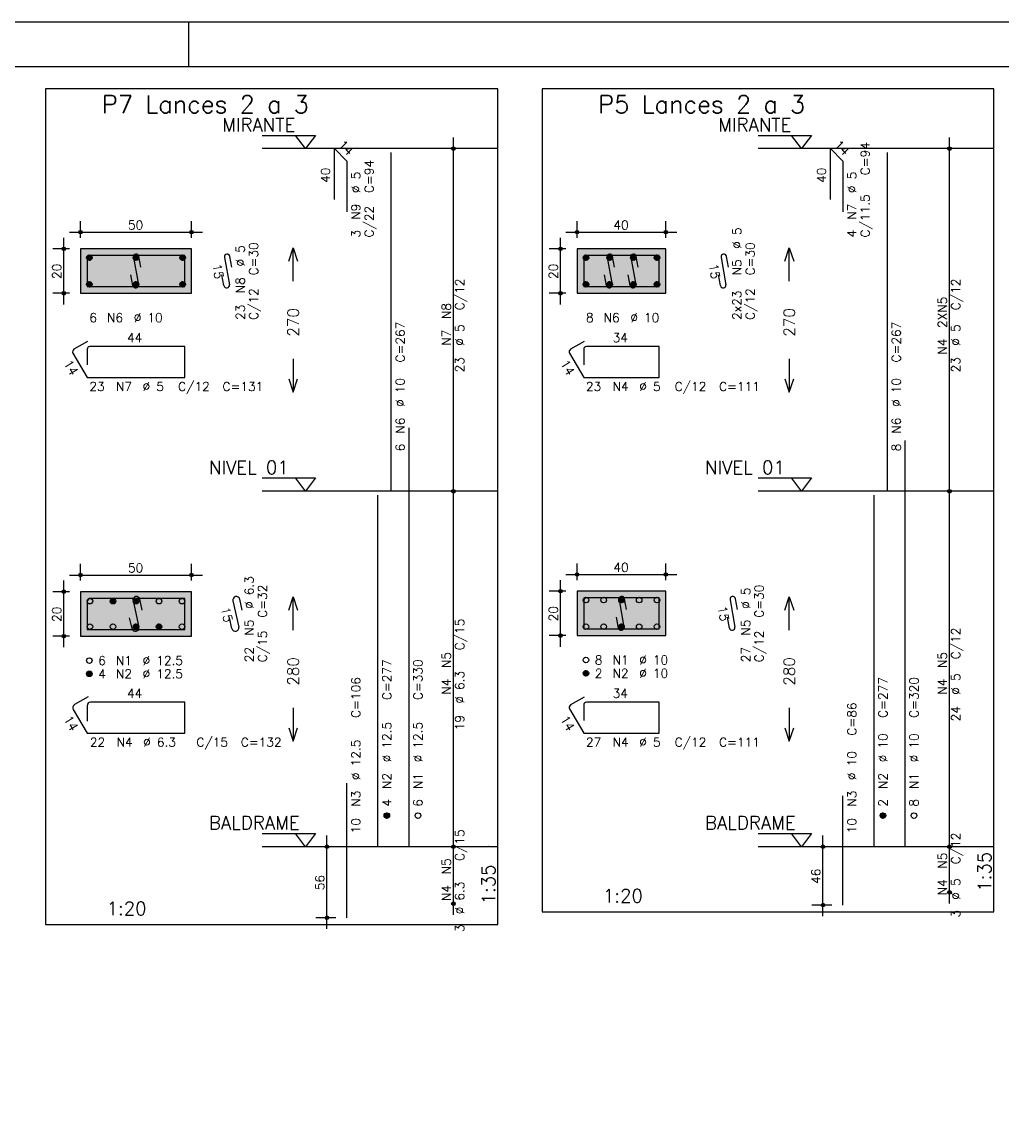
# Model space of a CAD drawing. Extents: x 0 to 84.1, y 0 to 59.4.
# Tile 3 of 6: x 24.8 to 46.9, y 34.5 to 59.4. Entities that reach past the tile are written whole.
import ezdxf

# ---------------------------------------------------------------- set-up
doc = ezdxf.new("R2010")
doc.units = 0
doc.header["$MEASUREMENT"] = 0
doc.linetypes.add('ESTILO_TQS_0002', pattern=[0.4, 0.1, -0.3])
for name, color, linetype in [('1', 1, 'CONTINUOUS'), ('2', 2, 'CONTINUOUS'), ('3', 3, 'CONTINUOUS'), ('4', 4, 'CONTINUOUS'), ('6', 6, 'CONTINUOUS'), ('7', 7, 'CONTINUOUS'), ('9', 9, 'CONTINUOUS')]:
    doc.layers.add(name, color=color, linetype=linetype)
doc.styles.get("Standard").update_dxf_attribs({"font": 'ROMANS.SHX'})

msp = doc.modelspace()

# ---------------------------------------------------------------- linework, layer by layer
at = {"layer": '1', "linetype": 'Continuous'}
for points in [[(25.375, 39.086), (35.5625, 39.086), (35.5625, 57.900286), (25.375, 57.900286), (25.375, 39.086)], [(36.5625, 39.371714), (46.7375, 39.371714), (46.7375, 57.900286), (36.5625, 57.900286), (36.5625, 39.371714)], [(30.2525, 56.850286), (31.4525, 56.850286), (31.2275, 56.550286), (31.0025, 56.850286)], [(41.4275, 56.850286), (42.6275, 56.850286), (42.4025, 56.550286), (42.1775, 56.850286)], [(35.5625, 56.550286), (30.2525, 56.550286)], [(46.7375, 56.550286), (41.4275, 56.550286)], [(30.2525, 49.136), (31.4525, 49.136), (31.2275, 48.836), (31.0025, 49.136)], [(41.4275, 49.136), (42.6275, 49.136), (42.4025, 48.836), (42.1775, 49.136)], [(35.5625, 48.836), (30.2525, 48.836)], [(46.7375, 48.836), (41.4275, 48.836)], [(30.2525, 41.136), (31.4525, 41.136), (31.2275, 40.836), (31.0025, 41.136)], [(41.4275, 41.136), (42.6275, 41.136), (42.4025, 40.836), (42.1775, 41.136)], [(35.5625, 40.836), (30.2525, 40.836)], [(46.7375, 40.836), (41.4275, 40.836)]]:
    msp.add_lwpolyline(points, dxfattribs=at)
at = {"layer": '1', "linetype": 'ESTILO_TQS_0002'}
for points in [[(26.16, 53.295643), (28.66, 53.295643), (28.66, 54.295643), (26.16, 54.295643), (26.16, 53.295643)], [(37.3475, 53.295643), (39.3475, 53.295643), (39.3475, 54.295643), (37.3475, 54.295643), (37.3475, 53.295643)], [(26.16, 45.576), (28.66, 45.576), (28.66, 46.576), (26.16, 46.576), (26.16, 45.576)], [(37.3475, 45.5885), (39.3475, 45.5885), (39.3475, 46.5885), (37.3475, 46.5885), (37.3475, 45.5885)]]:
    msp.add_lwpolyline(points, dxfattribs=at)
at = {"layer": '2', "linetype": 'Continuous'}
for p, q in [((84.100006, 59.400002), (0, 59.400002)), ((28.600006, 58.400002), (28.600006, 59.400002)), ((34.5625, 48.586), (34.5625, 56.800286)), ((45.7375, 48.586), (45.7375, 56.800286)), ((34.5625, 56.550286), (34.5625, 56.550286)), ((45.7375, 56.550286), (45.7375, 56.550286)), ((26.16, 54.545643), (26.16, 54.920643)), ((28.66, 54.545643), (28.66, 54.920643)), ((37.3475, 54.545643), (37.3475, 54.920643)), ((39.3475, 54.545643), (39.3475, 54.920643)), ((25.785, 53.045643), (25.785, 54.545643)), ((25.91, 54.670643), (28.91, 54.670643)), ((36.9725, 53.045643), (36.9725, 54.545643)), ((37.0975, 54.670643), (39.5975, 54.670643)), ((25.91, 54.295643), (25.535, 54.295643)), ((26.16, 54.295643), (26.16, 54.295643)), ((26.16, 54.295643), (26.16, 54.295643)), ((28.66, 54.295643), (28.66, 54.295643)), ((37.0975, 54.295643), (36.7225, 54.295643)), ((37.3475, 54.295643), (37.3475, 54.295643)), ((37.3475, 54.295643), (37.3475, 54.295643)), ((39.3475, 54.295643), (39.3475, 54.295643)), ((25.91, 53.295643), (25.535, 53.295643)), ((26.16, 53.295643), (26.16, 53.295643)), ((37.0975, 53.295643), (36.7225, 53.295643)), ((37.3475, 53.295643), (37.3475, 53.295643)), ((34.5625, 40.586), (34.5625, 49.086)), ((45.7375, 40.586), (45.7375, 49.086)), ((34.5625, 48.836), (34.5625, 48.836)), ((34.5625, 48.836), (34.5625, 48.836)), ((45.7375, 48.836), (45.7375, 48.836)), ((45.7375, 48.836), (45.7375, 48.836)), ((26.16, 46.826), (26.16, 47.201)), ((28.66, 46.826), (28.66, 47.201)), ((37.3475, 46.8385), (37.3475, 47.2135)), ((39.3475, 46.8385), (39.3475, 47.2135)), ((25.785, 45.326), (25.785, 46.826)), ((25.91, 46.951), (28.91, 46.951)), ((36.9725, 45.3385), (36.9725, 46.8385)), ((37.0975, 46.9635), (39.5975, 46.9635)), ((25.91, 46.576), (25.535, 46.576)), ((26.16, 46.576), (26.16, 46.576)), ((26.16, 46.576), (26.16, 46.576)), ((28.66, 46.576), (28.66, 46.576)), ((37.0975, 46.5885), (36.7225, 46.5885)), ((37.3475, 46.5885), (37.3475, 46.5885)), ((37.3475, 46.5885), (37.3475, 46.5885)), ((39.3475, 46.5885), (39.3475, 46.5885)), ((25.91, 45.576), (25.535, 45.576)), ((26.16, 45.576), (26.16, 45.576)), ((37.0975, 45.5885), (36.7225, 45.5885)), ((37.3475, 45.5885), (37.3475, 45.5885)), ((31.7125, 38.986), (31.7125, 41.086)), ((34.5625, 39.300286), (34.5625, 41.086)), ((42.8875, 39.271714), (42.8875, 41.086)), ((45.7375, 39.557429), (45.7375, 41.086)), ((31.9125, 40.836), (31.4625, 40.836)), ((32.1625, 40.836), (32.1625, 40.836)), ((34.5625, 40.836), (34.5625, 40.836)), ((34.5625, 40.836), (34.5625, 40.836)), ((43.0875, 40.836), (42.6375, 40.836)), ((43.3375, 40.836), (43.3375, 40.836)), ((45.7375, 40.836), (45.7375, 40.836)), ((45.7375, 40.836), (45.7375, 40.836)), ((45.7375, 39.807429), (45.7375, 39.807429)), ((34.5625, 39.550286), (34.5625, 39.550286)), ((43.0875, 39.521714), (42.6375, 39.521714)), ((43.3375, 39.521714), (43.3375, 39.521714)), ((31.9125, 39.236), (31.4625, 39.236)), ((32.1625, 39.236), (32.1625, 39.236))]:
    msp.add_line(p, q, dxfattribs=at)
for points in [[(83.100006, 1), (2.5, 1), (2.5, 58.400002), (83.100006, 58.400002), (83.100006, 1)], [(26.16, 53.295643), (28.66, 53.295643), (28.66, 54.295643), (26.16, 54.295643), (26.16, 53.295643)], [(30.8525, 54.018143), (30.9525, 54.318143), (31.0525, 54.018143)], [(30.9525, 53.568143), (30.9525, 54.318143)], [(37.3475, 53.295643), (39.3475, 53.295643), (39.3475, 54.295643), (37.3475, 54.295643), (37.3475, 53.295643)], [(42.0275, 54.018143), (42.1275, 54.318143), (42.2275, 54.018143)], [(42.1275, 53.568143), (42.1275, 54.318143)], [(30.9525, 51.818143), (30.9525, 51.068143)], [(42.1275, 51.818143), (42.1275, 51.068143)], [(30.8525, 51.368143), (30.9525, 51.068143), (31.0525, 51.368143)], [(42.0275, 51.368143), (42.1275, 51.068143), (42.2275, 51.368143)], [(26.16, 45.576), (28.66, 45.576), (28.66, 46.576), (26.16, 46.576), (26.16, 45.576)], [(37.3475, 45.5885), (39.3475, 45.5885), (39.3475, 46.5885), (37.3475, 46.5885), (37.3475, 45.5885)], [(30.8525, 46.161), (30.9525, 46.461), (31.0525, 46.161)], [(30.9525, 45.711), (30.9525, 46.461)], [(42.0275, 46.161), (42.1275, 46.461), (42.2275, 46.161)], [(42.1275, 45.711), (42.1275, 46.461)], [(30.9525, 43.961), (30.9525, 43.211)], [(42.1275, 43.961), (42.1275, 43.211)], [(30.8525, 43.511), (30.9525, 43.211), (31.0525, 43.511)], [(42.0275, 43.511), (42.1275, 43.211), (42.2275, 43.511)]]:
    msp.add_lwpolyline(points, dxfattribs=at)
for centre, radius in [((34.5625, 56.550286), 0.041625), ((34.5625, 56.550286), 0.02075), ((45.7375, 56.550286), 0.041625), ((45.7375, 56.550286), 0.02075), ((26.16, 54.670643), 0.04), ((26.16, 54.670643), 0.02), ((28.66, 54.670643), 0.04), ((28.66, 54.670643), 0.02), ((37.3475, 54.670643), 0.04), ((37.3475, 54.670643), 0.02), ((39.3475, 54.670643), 0.04), ((39.3475, 54.670643), 0.02), ((25.785, 54.295643), 0.04), ((25.785, 54.295643), 0.02), ((36.9725, 54.295643), 0.04), ((36.9725, 54.295643), 0.02), ((25.785, 53.295643), 0.04), ((25.785, 53.295643), 0.02), ((36.9725, 53.295643), 0.04), ((36.9725, 53.295643), 0.02), ((34.5625, 48.836), 0.041625), ((34.5625, 48.836), 0.041625), ((34.5625, 48.836), 0.02075), ((34.5625, 48.836), 0.02075), ((45.7375, 48.836), 0.041625), ((45.7375, 48.836), 0.041625), ((45.7375, 48.836), 0.02075), ((45.7375, 48.836), 0.02075), ((26.16, 46.951), 0.04), ((26.16, 46.951), 0.02), ((28.66, 46.951), 0.04), ((28.66, 46.951), 0.02), ((37.3475, 46.9635), 0.04), ((37.3475, 46.9635), 0.02), ((39.3475, 46.9635), 0.04), ((39.3475, 46.9635), 0.02), ((25.785, 46.576), 0.04), ((25.785, 46.576), 0.02), ((36.9725, 46.5885), 0.04), ((36.9725, 46.5885), 0.02), ((25.785, 45.576), 0.04), ((25.785, 45.576), 0.02), ((36.9725, 45.5885), 0.04), ((36.9725, 45.5885), 0.02), ((31.7125, 40.836), 0.04), ((31.7125, 40.836), 0.02), ((34.5625, 40.836), 0.041625), ((34.5625, 40.836), 0.041625), ((34.5625, 40.836), 0.02075), ((34.5625, 40.836), 0.02075), ((42.8875, 40.836), 0.04), ((42.8875, 40.836), 0.02), ((45.7375, 40.836), 0.041625), ((45.7375, 40.836), 0.041625), ((45.7375, 40.836), 0.02075), ((45.7375, 40.836), 0.02075), ((45.7375, 39.807429), 0.041625), ((45.7375, 39.807429), 0.02075), ((34.5625, 39.550286), 0.041625), ((34.5625, 39.550286), 0.02075), ((42.8875, 39.521714), 0.04), ((42.8875, 39.521714), 0.02), ((31.7125, 39.236), 0.04), ((31.7125, 39.236), 0.02)]:
    msp.add_circle(centre, radius, dxfattribs=at)
at = {"layer": '3', "linetype": 'Continuous'}
for p, q in [((26.298156, 54.086832), (26.36881, 54.157486)), ((26.298165, 54.104518), (26.351181, 54.157534)), ((26.301831, 54.072829), (26.382838, 54.153836)), ((26.307882, 54.061202), (26.394471, 54.147792)), ((26.315828, 54.051471), (26.404208, 54.139851)), ((26.325562, 54.043527), (26.412159, 54.130125)), ((26.337198, 54.037486), (26.418158, 54.118446)), ((26.351173, 54.033782), (26.421893, 54.104503)), ((26.368878, 54.03381), (26.421897, 54.08683)), ((27.348156, 54.086832), (27.41881, 54.157486)), ((27.348165, 54.104518), (27.401181, 54.157534)), ((27.351831, 54.072829), (27.432838, 54.153836)), ((27.357882, 54.061202), (27.444471, 54.147792)), ((27.365828, 54.051471), (27.454208, 54.139851)), ((27.375562, 54.043527), (27.462159, 54.130125)), ((27.387198, 54.037486), (27.468158, 54.118446)), ((27.401173, 54.033782), (27.471893, 54.104503)), ((27.418878, 54.03381), (27.471897, 54.08683)), ((28.398156, 54.086832), (28.46881, 54.157486)), ((28.398165, 54.104518), (28.451181, 54.157534)), ((28.401831, 54.072829), (28.482838, 54.153836)), ((28.407882, 54.061202), (28.494471, 54.147792)), ((28.415828, 54.051471), (28.504208, 54.139851)), ((28.425562, 54.043527), (28.512159, 54.130125)), ((28.437198, 54.037486), (28.518158, 54.118446)), ((28.451173, 54.033782), (28.521893, 54.104503)), ((28.468878, 54.03381), (28.521897, 54.08683)), ((37.485656, 54.086832), (37.55631, 54.157486)), ((37.485665, 54.104518), (37.538681, 54.157534)), ((37.489331, 54.072829), (37.570338, 54.153836)), ((37.495382, 54.061202), (37.581971, 54.147792)), ((37.503328, 54.051471), (37.591708, 54.139851)), ((37.513062, 54.043527), (37.599659, 54.130125)), ((37.524698, 54.037486), (37.605658, 54.118446)), ((37.538673, 54.033782), (37.609393, 54.104503)), ((37.556378, 54.03381), (37.609397, 54.08683)), ((38.019156, 54.086832), (38.08981, 54.157486)), ((38.019165, 54.104518), (38.072181, 54.157534)), ((38.022831, 54.072829), (38.103838, 54.153836)), ((38.028882, 54.061202), (38.115471, 54.147792)), ((38.036828, 54.051471), (38.125208, 54.139851)), ((38.046562, 54.043527), (38.133159, 54.130125)), ((38.058198, 54.037486), (38.139158, 54.118446)), ((38.072173, 54.033782), (38.142893, 54.104503)), ((38.089878, 54.03381), (38.142897, 54.08683)), ((38.552156, 54.086832), (38.62281, 54.157486)), ((38.552165, 54.104518), (38.605181, 54.157534)), ((38.555831, 54.072829), (38.636838, 54.153836)), ((38.561882, 54.061202), (38.648471, 54.147792)), ((38.569828, 54.051471), (38.658208, 54.139851)), ((38.579562, 54.043527), (38.666159, 54.130125)), ((38.591198, 54.037486), (38.672158, 54.118446)), ((38.605173, 54.033782), (38.675893, 54.104503)), ((38.622878, 54.03381), (38.675897, 54.08683)), ((39.085656, 54.086832), (39.15631, 54.157486)), ((39.085665, 54.104518), (39.138681, 54.157534)), ((39.089331, 54.072829), (39.170338, 54.153836)), ((39.095382, 54.061202), (39.181971, 54.147792)), ((39.103328, 54.051471), (39.191708, 54.139851)), ((39.113062, 54.043527), (39.199659, 54.130125)), ((39.124698, 54.037486), (39.205658, 54.118446)), ((39.138673, 54.033782), (39.209393, 54.104503)), ((39.156378, 54.03381), (39.209397, 54.08683)), ((26.298156, 53.486832), (26.36881, 53.557486)), ((26.298165, 53.504518), (26.351181, 53.557534)), ((26.301831, 53.472829), (26.382838, 53.553836)), ((26.307882, 53.461202), (26.394471, 53.547792)), ((26.315828, 53.451471), (26.404208, 53.539851)), ((26.325562, 53.443527), (26.412159, 53.530125)), ((26.337198, 53.437486), (26.418158, 53.518446)), ((26.351173, 53.433782), (26.421893, 53.504503)), ((26.368878, 53.43381), (26.421897, 53.48683)), ((27.348156, 53.486832), (27.41881, 53.557486)), ((27.348165, 53.504518), (27.401181, 53.557534)), ((27.351831, 53.472829), (27.432838, 53.553836)), ((27.357882, 53.461202), (27.444471, 53.547792)), ((27.365828, 53.451471), (27.454208, 53.539851)), ((27.375562, 53.443527), (27.462159, 53.530125)), ((27.387198, 53.437486), (27.468158, 53.518446)), ((27.401173, 53.433782), (27.471893, 53.504503)), ((27.418878, 53.43381), (27.471897, 53.48683)), ((28.398156, 53.486832), (28.46881, 53.557486)), ((28.398165, 53.504518), (28.451181, 53.557534)), ((28.401831, 53.472829), (28.482838, 53.553836)), ((28.407882, 53.461202), (28.494471, 53.547792)), ((28.415828, 53.451471), (28.504208, 53.539851)), ((28.425562, 53.443527), (28.512159, 53.530125)), ((28.437198, 53.437486), (28.518158, 53.518446)), ((28.451173, 53.433782), (28.521893, 53.504503)), ((28.468878, 53.43381), (28.521897, 53.48683)), ((37.485656, 53.486832), (37.55631, 53.557486)), ((37.485665, 53.504518), (37.538681, 53.557534)), ((37.489331, 53.472829), (37.570338, 53.553836)), ((37.495382, 53.461202), (37.581971, 53.547792)), ((37.503328, 53.451471), (37.591708, 53.539851)), ((37.513062, 53.443527), (37.599659, 53.530125)), ((37.524698, 53.437486), (37.605658, 53.518446)), ((37.538673, 53.433782), (37.609393, 53.504503)), ((37.556378, 53.43381), (37.609397, 53.48683)), ((38.019156, 53.486832), (38.08981, 53.557486)), ((38.019165, 53.504518), (38.072181, 53.557534)), ((38.022831, 53.472829), (38.103838, 53.553836)), ((38.028882, 53.461202), (38.115471, 53.547792)), ((38.036828, 53.451471), (38.125208, 53.539851)), ((38.046562, 53.443527), (38.133159, 53.530125)), ((38.058198, 53.437486), (38.139158, 53.518446)), ((38.072173, 53.433782), (38.142893, 53.504503)), ((38.089878, 53.43381), (38.142897, 53.48683)), ((38.552156, 53.486832), (38.62281, 53.557486)), ((38.552165, 53.504518), (38.605181, 53.557534)), ((38.555831, 53.472829), (38.636838, 53.553836)), ((38.561882, 53.461202), (38.648471, 53.547792)), ((38.569828, 53.451471), (38.658208, 53.539851)), ((38.579562, 53.443527), (38.666159, 53.530125)), ((38.591198, 53.437486), (38.672158, 53.518446)), ((38.605173, 53.433782), (38.675893, 53.504503)), ((38.622878, 53.43381), (38.675897, 53.48683)), ((39.085656, 53.486832), (39.15631, 53.557486)), ((39.085665, 53.504518), (39.138681, 53.557534)), ((39.089331, 53.472829), (39.170338, 53.553836)), ((39.095382, 53.461202), (39.181971, 53.547792)), ((39.103328, 53.451471), (39.191708, 53.539851)), ((39.113062, 53.443527), (39.199659, 53.530125)), ((39.124698, 53.437486), (39.205658, 53.518446)), ((39.138673, 53.433782), (39.209393, 53.504503)), ((39.156378, 53.43381), (39.209397, 53.48683)), ((26.829656, 46.354689), (26.90031, 46.425343)), ((26.829665, 46.372375), (26.882681, 46.425392)), ((26.833331, 46.340687), (26.914338, 46.421693)), ((26.839382, 46.329059), (26.925971, 46.415649)), ((26.847328, 46.319328), (26.935708, 46.407708)), ((26.857062, 46.311384), (26.943659, 46.397982)), ((26.868698, 46.305343), (26.949658, 46.386303)), ((26.882673, 46.30164), (26.953393, 46.37236)), ((26.900378, 46.301667), (26.953397, 46.354687)), ((27.348156, 46.354689), (27.41881, 46.425343)), ((27.348165, 46.372375), (27.401181, 46.425392)), ((27.351831, 46.340687), (27.432838, 46.421693)), ((27.357882, 46.329059), (27.444471, 46.415649)), ((27.365828, 46.319328), (27.454208, 46.407708)), ((27.375562, 46.311384), (27.462159, 46.397982)), ((27.387198, 46.305343), (27.468158, 46.386303)), ((27.401173, 46.30164), (27.471893, 46.37236)), ((27.418878, 46.301667), (27.471897, 46.354687)), ((38.285656, 46.379689), (38.35631, 46.450343)), ((38.285665, 46.397375), (38.338681, 46.450392)), ((38.289331, 46.365687), (38.370338, 46.446693)), ((38.295382, 46.354059), (38.381971, 46.440649)), ((38.303328, 46.344328), (38.391708, 46.432708)), ((38.313062, 46.336384), (38.399659, 46.422982)), ((38.324698, 46.330343), (38.405658, 46.411303)), ((38.338673, 46.32664), (38.409393, 46.39736)), ((38.356378, 46.326667), (38.409397, 46.379687)), ((27.348156, 45.779689), (27.41881, 45.850343)), ((27.348165, 45.797375), (27.401181, 45.850392)), ((27.351831, 45.765687), (27.432838, 45.846693)), ((27.357882, 45.754059), (27.444471, 45.840649)), ((27.365828, 45.744328), (27.454208, 45.832708)), ((27.375562, 45.736384), (27.462159, 45.822982)), ((27.387198, 45.730343), (27.468158, 45.811303)), ((27.401173, 45.72664), (27.471893, 45.79736)), ((27.418878, 45.726667), (27.471897, 45.779687)), ((27.866656, 45.779689), (27.93731, 45.850343)), ((27.866665, 45.797375), (27.919681, 45.850392)), ((27.870331, 45.765687), (27.951338, 45.846693)), ((27.876382, 45.754059), (27.962971, 45.840649)), ((27.884328, 45.744328), (27.972708, 45.832708)), ((27.894062, 45.736384), (27.980659, 45.822982)), ((27.905698, 45.730343), (27.986658, 45.811303)), ((27.919673, 45.72664), (27.990393, 45.79736)), ((27.937378, 45.726667), (27.990397, 45.779687)), ((38.285656, 45.779689), (38.35631, 45.850343)), ((38.285665, 45.797375), (38.338681, 45.850392)), ((38.289331, 45.765687), (38.370338, 45.846693)), ((38.295382, 45.754059), (38.381971, 45.840649)), ((38.303328, 45.744328), (38.391708, 45.832708)), ((38.313062, 45.736384), (38.399659, 45.822982)), ((38.324698, 45.730343), (38.405658, 45.811303)), ((38.338673, 45.72664), (38.409393, 45.79736)), ((38.356378, 45.726667), (38.409397, 45.779687)), ((26.298156, 44.717189), (26.36881, 44.787843)), ((26.298165, 44.734875), (26.351181, 44.787892)), ((26.301831, 44.703187), (26.382838, 44.784193)), ((26.307882, 44.691559), (26.394471, 44.778149)), ((26.315828, 44.681828), (26.404208, 44.770208)), ((26.325562, 44.673884), (26.412159, 44.760482)), ((26.337198, 44.667843), (26.418158, 44.748803)), ((26.351173, 44.66414), (26.421893, 44.73486)), ((37.485656, 44.729689), (37.55631, 44.800343)), ((37.485665, 44.747375), (37.538681, 44.800392)), ((37.489331, 44.715687), (37.570338, 44.796693)), ((37.495382, 44.704059), (37.581971, 44.790649)), ((37.503328, 44.694328), (37.591708, 44.782708)), ((37.513062, 44.686384), (37.599659, 44.772982)), ((37.524698, 44.680343), (37.605658, 44.761303)), ((37.538673, 44.67664), (37.609393, 44.74736)), ((26.368878, 44.664167), (26.421897, 44.717187)), ((37.556378, 44.676667), (37.609397, 44.729687)), ((33.000656, 41.527189), (33.07131, 41.597843)), ((33.000665, 41.544875), (33.053681, 41.597892)), ((33.004331, 41.513187), (33.085338, 41.594193)), ((33.010382, 41.501559), (33.096971, 41.588149)), ((33.018328, 41.491828), (33.106708, 41.580208)), ((33.028062, 41.483884), (33.114659, 41.570482)), ((33.039698, 41.477843), (33.120658, 41.558803)), ((33.053673, 41.47414), (33.124393, 41.54486)), ((33.071378, 41.474167), (33.124397, 41.527187)), ((44.175656, 41.527189), (44.24631, 41.597843)), ((44.175665, 41.544875), (44.228681, 41.597892)), ((44.179331, 41.513187), (44.260338, 41.594193)), ((44.185382, 41.501559), (44.271971, 41.588149)), ((44.193328, 41.491828), (44.281708, 41.580208)), ((44.203062, 41.483884), (44.289659, 41.570482)), ((44.214698, 41.477843), (44.295658, 41.558803)), ((44.228673, 41.47414), (44.299393, 41.54486)), ((44.246378, 41.474167), (44.299397, 41.527187))]:
    msp.add_line(p, q, dxfattribs=at)
for centre in [(26.36, 54.095643), (27.41, 54.095643), (28.46, 54.095643), (37.5475, 54.095643), (38.081, 54.095643), (38.614, 54.095643), (39.1475, 54.095643), (26.36, 53.495643), (27.41, 53.495643), (28.46, 53.495643), (37.5475, 53.495643), (38.081, 53.495643), (38.614, 53.495643), (39.1475, 53.495643), (26.3725, 46.3635), (26.8915, 46.3635), (27.41, 46.3635), (27.9285, 46.3635), (28.4475, 46.3635), (37.5475, 46.3885), (37.9475, 46.3885), (38.3475, 46.3885), (38.7475, 46.3885), (39.1475, 46.3885), (26.3725, 45.7885), (26.8915, 45.7885), (27.41, 45.7885), (27.9285, 45.7885), (28.4475, 45.7885), (37.5475, 45.7885), (37.9475, 45.7885), (38.3475, 45.7885), (38.7475, 45.7885), (39.1475, 45.7885), (26.36, 45.026), (37.5475, 45.0385), (26.36, 44.726), (37.5475, 44.7385), (33.0625, 41.536), (33.7625, 41.536), (44.2375, 41.536), (44.9375, 41.536)]:
    msp.add_circle(centre, 0.0625, dxfattribs=at)
at = {"layer": '4', "linetype": 'Continuous'}
for p, q in [((26.31, 54.083143), (26.31, 53.445643)), ((26.31, 54.083143), (26.31, 53.733143)), ((26.7225, 54.145643), (26.3725, 54.145643)), ((28.51, 54.145643), (26.3725, 54.145643)), ((27.355065, 54.103276), (27.464935, 53.488009)), ((27.522067, 53.879143), (27.478119, 54.12525)), ((28.51, 53.445643), (28.51, 54.145643)), ((37.4975, 54.083143), (37.4975, 53.445643)), ((37.4975, 54.083143), (37.4975, 53.733143)), ((37.91, 54.145643), (37.56, 54.145643)), ((39.1975, 54.145643), (37.56, 54.145643)), ((38.026065, 54.103276), (38.135935, 53.488009)), ((38.193067, 53.879143), (38.149119, 54.12525)), ((38.559065, 54.103276), (38.668935, 53.488009)), ((38.726067, 53.879143), (38.682119, 54.12525)), ((39.1975, 53.445643), (39.1975, 54.145643)), ((27.341881, 53.466035), (27.297933, 53.712142)), ((38.012881, 53.466035), (37.968933, 53.712142)), ((38.545881, 53.466035), (38.501933, 53.712142)), ((26.31, 53.445643), (28.51, 53.445643)), ((37.4975, 53.445643), (39.1975, 53.445643)), ((26.30975, 46.3475), (26.30975, 45.72575)), ((26.30975, 46.3475), (26.30975, 45.9975)), ((26.7385, 46.42625), (26.3885, 46.42625)), ((28.51025, 46.42625), (26.3885, 46.42625)), ((27.343533, 46.37162), (27.476467, 45.78038)), ((27.552038, 46.162259), (27.497197, 46.40617)), ((28.51025, 45.72575), (28.51025, 46.42625)), ((37.4975, 46.376), (37.4975, 45.7385)), ((37.4975, 46.376), (37.4975, 46.026)), ((37.91, 46.4385), (37.56, 46.4385)), ((39.1975, 46.4385), (37.56, 46.4385)), ((38.292565, 46.396134), (38.402435, 45.780866)), ((38.459567, 46.172001), (38.415619, 46.418107)), ((39.1975, 45.7385), (39.1975, 46.4385)), ((27.322803, 45.74583), (27.267962, 45.989741)), ((38.279381, 45.758893), (38.235433, 46.004999)), ((26.30975, 45.72575), (28.51025, 45.72575)), ((37.4975, 45.7385), (39.1975, 45.7385))]:
    msp.add_line(p, q, dxfattribs=at)
for centre, radius, start, end in [((27.416592, 54.114263), 0.0625, 10.124672, 190.124672), ((38.087592, 54.114263), 0.0625, 10.124672, 190.124672), ((38.620592, 54.114263), 0.0625, 10.124672, 190.124672), ((26.3725, 54.083143), 0.0625, 90, 180), ((26.3725, 54.083143), 0.0625, 90, 180), ((37.56, 54.083143), 0.0625, 90, 180), ((37.56, 54.083143), 0.0625, 90, 180), ((27.403408, 53.477022), 0.0625, 190.124672, 10.124672), ((38.074408, 53.477022), 0.0625, 190.124672, 10.124672), ((38.607408, 53.477022), 0.0625, 190.124672, 10.124672), ((26.3885, 46.3475), 0.07875, 90, 180), ((26.3885, 46.3475), 0.07875, 90, 180), ((27.420365, 46.388895), 0.07875, 12.671625, 192.671625), ((37.56, 46.376), 0.0625, 90, 180), ((37.56, 46.376), 0.0625, 90, 180), ((38.354092, 46.407121), 0.0625, 10.124672, 190.124672), ((27.399635, 45.763105), 0.07875, 192.671625, 12.671625), ((38.340908, 45.769879), 0.0625, 190.124672, 10.124672)]:
    msp.add_arc(centre, radius, start, end, dxfattribs=at)
at = {"layer": '6', "linetype": 'Continuous'}
for p, q in [((31.87966, 55.407429), (31.87966, 56.550286)), ((31.87966, 56.550286), (32.162503, 56.267443)), ((33.1625, 48.836), (33.1625, 56.464571)), ((43.05466, 55.407429), (43.05466, 56.550286)), ((43.05466, 56.550286), (43.337503, 56.267443)), ((44.3375, 48.836), (44.3375, 56.464571)), ((32.162503, 56.267443), (32.162503, 55.124586)), ((43.337503, 56.267443), (43.337503, 55.124586)), ((29.405065, 54.103276), (29.514935, 53.488009)), ((29.572067, 53.879143), (29.528119, 54.12525)), ((40.592565, 54.103276), (40.702435, 53.488009)), ((40.759567, 53.879143), (40.715619, 54.12525)), ((29.391881, 53.466035), (29.347933, 53.712142)), ((40.579381, 53.466035), (40.535433, 53.712142)), ((26.317235, 52.208111), (26.014127, 52.033111)), ((37.504735, 52.208111), (37.201627, 52.033111)), ((25.99125, 51.947734), (26.31, 51.395643)), ((26.31, 52.033143), (26.31, 51.683143)), ((28.51, 52.095643), (26.3725, 52.095643)), ((28.51, 51.395643), (28.51, 52.095643)), ((37.17875, 51.947734), (37.4975, 51.395643)), ((37.4975, 52.033143), (37.4975, 51.683143)), ((39.1975, 52.095643), (37.56, 52.095643)), ((39.1975, 51.395643), (39.1975, 52.095643)), ((26.31, 51.395643), (28.51, 51.395643)), ((37.4975, 51.395643), (39.1975, 51.395643)), ((33.5625, 40.836), (33.5625, 50.264571)), ((44.7375, 40.836), (44.7375, 49.978857)), ((32.8625, 40.836), (32.8625, 48.750286)), ((44.0375, 40.836), (44.0375, 48.750286)), ((29.593533, 46.37162), (29.726467, 45.78038)), ((29.802038, 46.162259), (29.747197, 46.40617)), ((40.792565, 46.396134), (40.902435, 45.780866)), ((40.959567, 46.172001), (40.915619, 46.418107)), ((29.572803, 45.74583), (29.517962, 45.989741)), ((40.779381, 45.758893), (40.735433, 46.004999)), ((26.330808, 44.209276), (26.0277, 44.034276)), ((26.30975, 44.01), (26.30975, 43.66)), ((28.51025, 44.08875), (26.3885, 44.08875)), ((28.51025, 43.38825), (28.51025, 44.08875)), ((37.504735, 44.200968), (37.201627, 44.025968)), ((37.4975, 44.026), (37.4975, 43.676)), ((39.1975, 44.0885), (37.56, 44.0885)), ((39.1975, 43.3885), (39.1975, 44.0885)), ((25.998875, 43.926701), (26.30975, 43.38825)), ((37.17875, 43.940591), (37.4975, 43.3885)), ((26.30975, 43.38825), (28.51025, 43.38825)), ((37.4975, 43.3885), (39.1975, 43.3885)), ((32.1625, 39.236), (32.1625, 42.264571)), ((43.3375, 39.521714), (43.3375, 41.978857))]:
    msp.add_line(p, q, dxfattribs=at)
for centre, radius, start, end in [((29.466592, 54.114263), 0.0625, 10.124672, 190.124672), ((40.654092, 54.114263), 0.0625, 10.124672, 190.124672), ((29.453408, 53.477022), 0.0625, 190.124672, 10.124672), ((40.640908, 53.477022), 0.0625, 190.124672, 10.124672), ((26.045377, 51.978984), 0.0625, 120, 210), ((26.3725, 52.033143), 0.0625, 90, 180), ((37.232877, 51.978984), 0.0625, 120, 210), ((37.56, 52.033143), 0.0625, 90, 180), ((29.670365, 46.388895), 0.07875, 12.671625, 192.671625), ((40.854092, 46.407121), 0.0625, 10.124672, 190.124672), ((29.649635, 45.763105), 0.07875, 192.671625, 12.671625), ((40.840908, 45.769879), 0.0625, 190.124672, 10.124672), ((26.067075, 43.966076), 0.07875, 120, 210), ((26.3885, 44.01), 0.07875, 90, 180), ((37.232877, 43.971841), 0.0625, 120, 210), ((37.56, 44.026), 0.0625, 90, 180)]:
    msp.add_arc(centre, radius, start, end, dxfattribs=at)
at = {"layer": '9', "linetype": 'Continuous'}
for points in [[(26.16, 53.295643), (28.66, 53.295643), (28.66, 54.295643)], [(26.16, 53.295643), (28.66, 54.295643), (26.16, 54.295643)], [(26.16, 53.295643), (26.16, 54.295643), (26.16, 53.295643)], [(37.3475, 53.295643), (39.3475, 53.295643), (39.3475, 54.295643)], [(37.3475, 53.295643), (39.3475, 54.295643), (37.3475, 54.295643)], [(37.3475, 53.295643), (37.3475, 54.295643), (37.3475, 53.295643)], [(26.16, 45.576), (28.66, 45.576), (28.66, 46.576)], [(26.16, 45.576), (28.66, 46.576), (26.16, 46.576)], [(26.16, 45.576), (26.16, 46.576), (26.16, 45.576)], [(37.3475, 45.5885), (39.3475, 45.5885), (39.3475, 46.5885)], [(37.3475, 45.5885), (39.3475, 46.5885), (37.3475, 46.5885)], [(37.3475, 45.5885), (37.3475, 46.5885), (37.3475, 45.5885)]]:
    msp.add_solid(points, dxfattribs=at)

# ---------------------------------------------------------------- texts
at = {"layer": '1', "linetype": 'Continuous'}
for s, p in [('MIRANTE', (29.3525, 56.940286)), ('MIRANTE', (40.5275, 56.940286)), ('NIVEL 01', (29.0525, 49.226)), ('NIVEL 01', (40.2275, 49.226)), ('BALDRAME', (29.0525, 41.226)), ('BALDRAME', (40.2275, 41.226))]:
    msp.add_text(s, height=0.3, dxfattribs=at).set_placement(p)
at = {"layer": '2', "linetype": 'Continuous'}
for s, height, rotation, p in [('14', 0.2, 315, (31.950371, 56.620996)), ('14', 0.2, 315, (43.125371, 56.620996)), ('C=94', 0.2, 90, (43.9375, 55.950286)), ('C=94', 0.2, 90, (32.7625, 55.550286)), ('40', 0.2, 90, (31.77966, 55.778857)), ('%%c 5', 0.2, 90, (32.4625, 55.550286)), ('40', 0.2, 90, (42.95466, 55.778857)), ('%%c 5', 0.2, 90, (43.6375, 55.550286)), ('N9', 0.2, 90, (32.4625, 54.950286)), ('N7', 0.2, 90, (43.6375, 54.950286)), ('C/11.5', 0.2, 90, (43.9375, 54.550286)), ('C/22', 0.2, 90, (32.7625, 54.550286)), ('3', 0.2, 90, (32.4625, 54.550286)), ('%%c 5', 0.2, 90, (41.0475, 54.295643)), ('4', 0.2, 90, (43.6375, 54.550286)), ('%%c 5', 0.2, 90, (29.86, 53.895643)), ('C=30', 0.2, 90, (30.16, 53.695643)), ('C=30', 0.2, 90, (41.3475, 53.695643)), ('15', 0.2, 280.124672, (29.129514, 53.939791)), ('15', 0.2, 280.124672, (40.317014, 53.939791)), ('N5', 0.2, 90, (41.0475, 53.695643)), ('20', 0.2, 90, (25.725, 53.615643)), ('20', 0.2, 90, (36.9125, 53.615643)), ('N8', 0.2, 90, (29.86, 53.295643)), ('C/12', 0.2, 90, (34.8025, 52.913143)), ('C/12', 0.2, 90, (45.9775, 52.913143)), ('C/12', 0.2, 90, (30.16, 52.695643)), ('2x23', 0.2, 90, (41.0475, 52.695643)), ('C/12', 0.2, 90, (41.3475, 52.695643)), ('23', 0.2, 90, (29.86, 52.695643)), ('N8', 0.2, 90, (34.5025, 52.713143)), ('2XN5', 0.2, 90, (45.6775, 52.513143)), ('270', 0.25, 90, (31.0775, 52.318143)), ('270', 0.25, 90, (42.2525, 52.318143)), ('C=267', 0.2, 90, (33.4625, 51.736)), ('N7', 0.2, 90, (34.5025, 52.113143)), ('%%c 5', 0.2, 90, (34.8025, 52.113143)), ('C=267', 0.2, 90, (44.6375, 51.736)), ('%%c 5', 0.2, 90, (45.9775, 52.113143)), ('N4', 0.2, 90, (45.6775, 51.913143)), ('14', 0.2, 300, (25.775192, 51.721957)), ('23', 0.2, 90, (34.8025, 51.513143)), ('14', 0.2, 300, (36.962692, 51.721957)), ('23', 0.2, 90, (45.9775, 51.513143)), ('%%c 10', 0.2, 90, (33.4625, 50.736)), ('%%c 10', 0.2, 90, (44.6375, 50.736)), ('N6', 0.2, 90, (33.4625, 50.136)), ('N6', 0.2, 90, (44.6375, 50.136)), ('6', 0.2, 90, (33.4625, 49.736)), ('8', 0.2, 90, (44.6375, 49.736)), ('%%c 6.3', 0.2, 90, (30.06, 46.1885)), ('C=32', 0.2, 90, (30.36, 45.9885)), ('%%c 5', 0.2, 90, (41.2475, 46.1885)), ('C=30', 0.2, 90, (41.5475, 45.9885)), ('15', 0.2, 280.124672, (40.517014, 46.232648)), ('20', 0.2, 90, (25.725, 45.896)), ('15', 0.2, 282.671625, (29.323434, 46.20532)), ('20', 0.2, 90, (36.9125, 45.9085)), ('N5', 0.2, 90, (30.06, 45.5885)), ('C/15', 0.2, 90, (34.8025, 45.256)), ('N5', 0.2, 90, (41.2475, 45.5885)), ('C/15', 0.2, 90, (30.36, 44.9885)), ('C/12', 0.2, 90, (41.5475, 44.9885)), ('C/12', 0.2, 90, (45.9775, 45.056)), ('22', 0.2, 90, (30.06, 44.9885)), ('27', 0.2, 90, (41.2475, 44.9885)), ('280', 0.25, 90, (31.0775, 44.461)), ('N5', 0.2, 90, (34.5025, 44.856)), ('280', 0.25, 90, (42.2525, 44.461)), ('N5', 0.2, 90, (45.6775, 44.856)), ('C=277', 0.2, 90, (33.1625, 44.136)), ('C=330', 0.2, 90, (33.8625, 44.136)), ('C=106', 0.2, 90, (32.4625, 43.736)), ('N4', 0.2, 90, (34.5025, 44.256)), ('%%c 6.3', 0.2, 90, (34.8025, 44.056)), ('C=277', 0.2, 90, (44.3375, 43.736)), ('C=320', 0.2, 90, (45.0375, 43.736)), ('N4', 0.2, 90, (45.6775, 44.256)), ('%%c 5', 0.2, 90, (45.9775, 44.256)), ('14', 0.2, 300, (25.774817, 43.71478)), ('19', 0.2, 90, (34.8025, 43.456)), ('14', 0.2, 300, (36.962692, 43.714814)), ('C=86', 0.2, 90, (43.6375, 43.336)), ('24', 0.2, 90, (45.9775, 43.656)), ('%%c 12.5', 0.2, 90, (33.1625, 42.736)), ('%%c 12.5', 0.2, 90, (33.8625, 42.736)), ('%%c 10', 0.2, 90, (44.3375, 42.736)), ('%%c 10', 0.2, 90, (45.0375, 42.736)), ('%%c 12.5', 0.2, 90, (32.4625, 42.336)), ('%%c 10', 0.2, 90, (43.6375, 42.336)), ('N2', 0.2, 90, (33.1625, 42.136)), ('N1', 0.2, 90, (33.8625, 42.136)), ('N2', 0.2, 90, (44.3375, 42.136)), ('N1', 0.2, 90, (45.0375, 42.136)), ('N3', 0.2, 90, (32.4625, 41.736)), ('N3', 0.2, 90, (43.6375, 41.736)), ('4', 0.2, 90, (33.1625, 41.736)), ('6', 0.2, 90, (33.8625, 41.736)), ('2', 0.2, 90, (44.3375, 41.736)), ('8', 0.2, 90, (45.0375, 41.736)), ('10', 0.2, 90, (32.4625, 41.136)), ('10', 0.2, 90, (43.6375, 41.136)), ('C/15', 0.2, 90, (34.8025, 40.513143)), ('C/12', 0.2, 90, (45.9775, 40.441714)), ('N5', 0.2, 90, (34.5025, 40.213143)), ('N5', 0.2, 90, (45.6775, 40.341714)), ('1:35', 0.3, 90, (46.6775, 39.821714)), ('1:35', 0.3, 90, (35.5025, 39.536)), ('46', 0.2, 90, (42.8275, 39.998857)), ('56', 0.2, 90, (31.6525, 39.856)), ('N4', 0.2, 90, (45.6775, 39.741714)), ('%%c 5', 0.2, 90, (45.9775, 39.641714)), ('N4', 0.2, 90, (34.5025, 39.613143)), ('%%c 6.3', 0.2, 90, (34.8025, 39.313143)), ('3', 0.2, 90, (45.9775, 39.241714)), ('3', 0.2, 90, (34.8025, 38.913143))]:
    msp.add_text(s, height=height, rotation=rotation, dxfattribs=at).set_placement(p)
for s, height, p in [('3', 0.01, (35.3525, 56.550286)), ('3', 0.01, (46.5275, 56.550286)), ('50', 0.2, (27.23, 54.730643)), ('40', 0.2, (38.1675, 54.730643)), ('6', 0.2, (26.36, 52.645643)), ('N6', 0.2, (26.76, 52.645643)), ('%%c 10', 0.2, (27.36, 52.645643)), ('8', 0.2, (37.5475, 52.645643)), ('N6', 0.2, (37.9475, 52.645643)), ('%%c 10', 0.2, (38.5475, 52.645643)), ('44', 0.2, (27.21, 52.195643)), ('34', 0.2, (38.1475, 52.195643)), ('23', 0.2, (26.36, 51.095643)), ('N7', 0.2, (26.96, 51.095643)), ('%%c 5', 0.2, (27.56, 51.095643)), ('C/12', 0.2, (28.36, 51.095643)), ('C=131', 0.2, (29.36, 51.095643)), ('23', 0.2, (37.5475, 51.095643)), ('N4', 0.2, (38.1475, 51.095643)), ('%%c 5', 0.2, (38.7475, 51.095643)), ('C/12', 0.2, (39.5475, 51.095643)), ('C=111', 0.2, (40.5475, 51.095643)), ('2', 0.01, (35.3525, 48.836)), ('2', 0.01, (46.5275, 48.836)), ('40', 0.2, (38.1675, 47.0235)), ('50', 0.2, (27.23, 47.011)), ('6', 0.2, (26.56, 44.926)), ('N1', 0.2, (26.96, 44.926)), ('%%c 12.5', 0.2, (27.56, 44.926)), ('8', 0.2, (37.7475, 44.9385)), ('N1', 0.2, (38.1475, 44.9385)), ('%%c 10', 0.2, (38.7475, 44.9385)), ('4', 0.2, (26.56, 44.626)), ('N2', 0.2, (26.96, 44.626)), ('%%c 12.5', 0.2, (27.56, 44.626)), ('2', 0.2, (37.7475, 44.6385)), ('N2', 0.2, (38.1475, 44.6385)), ('%%c 10', 0.2, (38.7475, 44.6385)), ('44', 0.2, (27.21, 44.18875)), ('34', 0.2, (38.1475, 44.1885)), ('22', 0.2, (26.3725, 43.0885)), ('N4', 0.2, (26.9725, 43.0885)), ('%%c 6.3', 0.2, (27.5725, 43.0885)), ('C/15', 0.2, (28.7725, 43.0885)), ('C=132', 0.2, (29.7725, 43.0885)), ('27', 0.2, (37.5475, 43.0885)), ('N4', 0.2, (38.1475, 43.0885)), ('%%c 5', 0.2, (38.7475, 43.0885)), ('C/12', 0.2, (39.5475, 43.0885)), ('C=111', 0.2, (40.5475, 43.0885)), ('1', 0.01, (35.3525, 40.836)), ('1', 0.01, (46.5275, 40.836)), ('1:20', 0.3, (37.93, 39.581714)), ('1:20', 0.3, (26.74875, 39.296))]:
    msp.add_text(s, height=height, dxfattribs=at).set_placement(p)
at = {"layer": '7', "linetype": 'Continuous'}
for s, p in [('P7 Lances 2 a 3', (26.64375, 57.350286)), ('P5 Lances 2 a 3', (37.825, 57.350286))]:
    msp.add_text(s, height=0.4, dxfattribs=at).set_placement(p)

doc.saveas('drawing.dxf')
